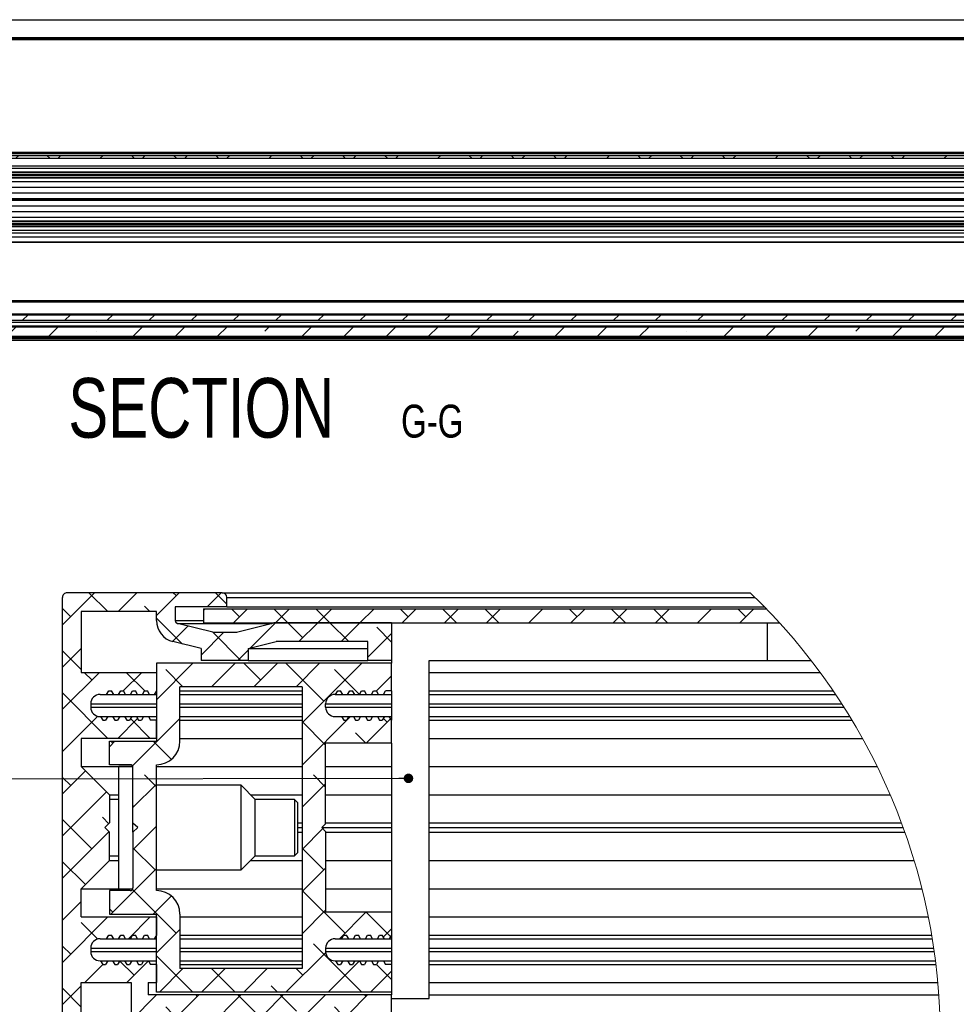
# Paper-space layout 'Section A (Wall mount)' of a CAD drawing. Header units: millimetres. Extents: x 7 to 291, y 7 to 204.
# Tile 4 of 5: x 122 to 222, y 99 to 204. Entities that reach past the tile are written whole.
import ezdxf

# ---------------------------------------------------------------- set-up
doc = ezdxf.new("R2010")
doc.units = ezdxf.units.MM
doc.layers.add('LAYER2', color=7, linetype='Continuous')
doc.layers.add('LOGO', color=7, linetype='Continuous')
doc.styles.add('SLDTEXTSTYLE1', font='TXT', dxfattribs={"width": 0.75})
doc.dimstyles.new('SLDDIMSTYLE0', dxfattribs={"dimtxt": 0.18, "dimasz": 1.016, "dimexe": 0, "dimexo": 0.0625, "dimgap": 0, "dimtad": 0, "dimtih": 1, "dimtoh": 1, "dimdec": 0, "dimrnd": 1e-09, "dimzin": 0, "dimdsep": 46, "dimtxsty": 'Standard', "dimblk1": 'DOT', "dimblk2": 'DOT', "dimsah": 1, "dimcen": 0.09, "dimadec": 0, "dimazin": 0, "dimtfac": 1.016, "dimtdec": 0, "dimtofl": 0, "dimtmove": 0, "dimatfit": 3, "dimldrblk": 'DOT', "dimfxl": 1, "dimfrac": 2, "dimtolj": 1, "dimtzin": 0, "dimarcsym": 0})

# ---------------------------------------------------------------- blocks, each defined once
blk = doc.blocks.new('SW_NOTE_0_25')
at = {"layer": 'LOGO', "color": 0, "attachment_point": 2, "style": 'SLDTEXTSTYLE1'}
for s, insert, char_height in [('SECTION', (17.36, 8.19), 6.35), ('G-G', (41.93, 5.35), 3.5)]:
    blk.add_mtext(s, dxfattribs=dict(at, insert=insert, char_height=char_height))
blk = doc.blocks.new('SW_HATCH_2')
at = {"color": 0, "linetype": 'Continuous', "lineweight": 18}
for p, q in [((-10, 7.96), (-6.58, 11.38)), ((-5.19, 9.38), (-7.19, 11.38)), ((-4.09, 9.38), (-2.09, 11.38)), ((0, 8.98), (2.4, 11.38)), ((2.1, 11.08), (1.79, 11.38)), ((5.39, 9.88), (6.89, 11.38)), ((7.5, 10.17), (6.28, 11.38)), ((-9.13, 8.83), (-10, 9.7)), ((-0.7, 9.38), (-1.27, 9.96)), ((5, 9.49), (5.19, 9.68)), ((8.83, 8.83), (7.98, 9.68)), ((8.18, 8.18), (9.68, 9.68)), ((13.97, 8.18), (12.47, 9.68)), ((12.67, 8.18), (14.17, 9.68)), ((18.46, 8.18), (16.96, 9.68)), ((17.16, 8.18), (18.66, 9.68)), ((21.65, 8.18), (23.15, 9.68)), ((26.79, 8.83), (25.94, 9.68)), ((26.14, 8.18), (27.64, 9.68)), ((31.93, 8.18), (30.43, 9.68)), ((30.63, 8.18), (32.13, 9.68)), ((36.42, 8.18), (34.92, 9.68)), ((35.12, 8.18), (36.62, 9.68)), ((39.61, 8.18), (41.11, 9.68)), ((44.75, 8.83), (43.9, 9.68)), ((44.1, 8.18), (45.6, 9.68)), ((49.89, 8.18), (48.39, 9.68)), ((48.59, 8.18), (50.09, 9.68)), ((54.38, 8.18), (52.88, 9.68)), ((53.08, 8.18), (54.58, 9.68)), ((57.57, 8.18), (59.07, 9.68)), ((62.71, 8.83), (61.86, 9.68)), ((62.06, 8.18), (63.56, 9.68)), ((2.75, 5.93), (0, 8.69)), ((1.7, 6.19), (3.35, 7.84)), ((9.98, 5.49), (12.67, 8.18)), ((15.57, 6.59), (13.97, 8.18)), ((15.16, 6.18), (17.16, 8.18)), ((20.46, 6.18), (18.46, 8.18)), ((19.65, 6.18), (21.65, 8.18)), ((25, 6.14), (23.43, 7.71)), ((4.75, 4.75), (7.18, 7.18)), ((8.99, 4.18), (5.99, 7.19)), ((22.5, 4.54), (25, 7.04)), ((-10, 3.47), (-8, 5.47)), ((8.67, 4.18), (9.75, 5.26)), ((-8, 3.21), (-10, 5.21)), ((0, 0), (3.88, 3.88)), ((2.81, 1.38), (0.98, 3.22)), ((5.87, 1.38), (8.37, 3.88)), ((11.08, 2.1), (9.29, 3.88)), ((10.36, 1.38), (12.86, 3.88)), ((17.81, -0.15), (13.78, 3.88)), ((14.85, 1.38), (17.35, 3.88)), ((15.5, -2.46), (21.84, 3.88)), ((21.6, 0.56), (18.94, 3.22)), ((-10, -1.02), (-6.1, 2.88)), ((-6.88, 2.1), (-7.67, 2.88)), ((-3.53, 0.96), (-1.61, 2.88)), ((-1.25, 0.96), (-3.18, 2.88)), ((23.4, 0.95), (25, 2.55)), ((-5.16, -4.12), (-10, 0.72)), ((-10, -5.51), (-6.25, -1.76)), ((-4.12, -4.12), (-2.01, -2.01)), ((-0.67, -4.12), (-2.77, -2.01)), ((-2.56, -7.05), (2.5, -1.99)), ((15.5, -6.95), (20.66, -1.79)), ((22.32, -4.62), (24.91, -2.03)), ((24.55, -2.39), (24.15, -1.99)), ((18, -4.82), (15.5, -2.32)), ((22.28, -4.62), (21.18, -3.52)), ((-5, -5), (-4.42, -4.42)), ((-4.64, -4.64), (-4.86, -4.42)), ((1.58, -6.36), (-0.37, -4.42)), ((-8, -5.77), (-8.01, -5.76)), ((-10, -10), (-7.56, -7.56)), ((-9.13, -9.13), (-10, -8.26)), ((0, -9.28), (-1.27, -8.01)), ((18, -9.31), (16.69, -8.01)), ((-2.5, -11.48), (0, -8.98)), ((15.5, -11.44), (18, -8.94)), ((-10, -14.49), (-5.31, -9.8)), ((-2.39, -11.37), (-2.5, -11.27)), ((15.57, -11.37), (15.5, -11.3)), ((-5.07, -13.19), (-5.76, -12.5)), ((-6.88, -15.86), (-10, -12.75)), ((-2.5, -15.97), (0, -13.47)), ((-10, -18.98), (-5.07, -14.05)), ((15.5, -15.93), (17.71, -13.72)), ((-0.15, -18.11), (-2.5, -15.76)), ((17.81, -18.11), (15.5, -15.8)), ((-7.56, -19.68), (-10, -17.24)), ((-4.86, -22.82), (0, -17.96)), ((15.5, -20.42), (18, -17.92)), ((2.1, -24.84), (-2.56, -20.19)), ((-0.37, -22.82), (1.58, -20.87)), ((20.06, -24.84), (15.5, -20.29)), ((-10, -23.47), (-8, -21.47)), ((-4.64, -22.6), (-5, -22.24)), ((15.5, -24.91), (18, -22.41)), ((19.46, -25.44), (22.28, -22.62)), ((24.91, -25.2), (22.32, -22.62)), ((-10, -27.96), (-5.16, -23.12)), ((-6.25, -25.47), (-8.01, -23.72)), ((-2.99, -25.44), (-0.67, -23.12)), ((0, -26.94), (2.5, -24.44)), ((24.15, -25.24), (25, -24.39)), ((21.84, -31.12), (16.69, -25.97)), ((-9.13, -27.09), (-10, -26.22)), ((3.88, -31.12), (0, -27.24)), ((13.78, -31.12), (18.01, -26.9)), ((-7.67, -30.12), (-5.72, -28.18)), ((-2.39, -29.33), (-3.92, -27.8)), ((-3.18, -30.12), (-0.86, -27.8)), ((18.27, -31.12), (21.6, -27.8)), ((25, -29.79), (23.43, -28.21)), ((0.31, -31.12), (2.81, -28.62)), ((4.8, -31.12), (7.3, -28.62)), ((8.37, -31.12), (5.87, -28.62)), ((9.29, -31.12), (11.79, -28.62)), ((15.57, -29.33), (14.85, -28.62)), ((22.76, -31.12), (25, -28.88)), ((-10, -32.45), (-8, -30.45)), ((-8, -32.71), (-10, -30.71)), ((-2.7, -34.13), (0.01, -31.42)), ((2.5, -33.42), (4.5, -31.42)), ((4.34, -31.58), (4.18, -31.42)), ((5.5, -34.91), (8.99, -31.42)), ((10.67, -33.42), (8.67, -31.42)), ((11.48, -33.42), (13.48, -31.42)), ((12.86, -31.12), (12.2, -30.46)), ((14.88, -33.14), (13.16, -31.42)), ((15.97, -33.42), (17.97, -31.42)), ((20.46, -33.42), (22.46, -31.42)), ((22.3, -31.58), (22.14, -31.42)), ((-0.9, -35.32), (-2.7, -33.52)), ((1.69, -33.42), (0.98, -32.7)), ((19.65, -33.42), (18.94, -32.7)), ((23.29, -35.09), (25, -33.37)), ((21.9, -35.66), (20.76, -34.53)), ((-10, -36.94), (-8, -34.94)), ((-8, -37.2), (-10, -35.2)), ((21.55, -36.82), (22.53, -35.84)), ((22.39, -36.16), (22.01, -35.78)), ((6.59, -38.31), (5.5, -37.23)), ((5.5, -39.4), (7.5, -37.4)), ((20, -38.37), (21.25, -37.12)), ((-10, -41.43), (-8, -39.43)), ((-8, -41.69), (-8.01, -41.68)), ((7.5, -43.72), (5.5, -41.72)), ((5.5, -43.89), (7.5, -41.89)), ((19.63, -42.37), (19.25, -41.99)), ((-10, -45.92), (-8, -43.92)), ((17.94, -44.92), (18.93, -43.93)), ((-9.13, -45.05), (-10, -44.18)), ((18.24, -45.48), (17.86, -45.1)), ((7.5, -48.21), (5.5, -46.21)), ((5.5, -48.38), (7.5, -46.38)), ((-10, -50.41), (-8, -48.41)), ((-8, -50.67), (-10, -48.67)), ((5.5, -52.87), (7.13, -51.24)), ((15.48, -51.69), (15.1, -51.31)), ((14.34, -53.01), (15.33, -52.03)), ((-10, -54.9), (-8, -52.9)), ((-8, -55.16), (-10, -53.16)), ((6.59, -56.27), (5.5, -55.19)), ((5.5, -57.36), (7.5, -55.36)), ((-10, -59.39), (-8, -57.39)), ((12.71, -57.91), (12.33, -57.53)), ((-8, -59.65), (-8.01, -59.64)), ((7.5, -61.68), (5.5, -59.68)), ((5.5, -61.85), (7.5, -59.85)), ((10.74, -61.11), (11.72, -60.12)), ((11.33, -61.01), (10.95, -60.63)), ((-10, -63.88), (-8, -61.88)), ((-9.13, -63.01), (-10, -62.14)), ((7.5, -66.17), (5.5, -64.17)), ((5.5, -66.34), (7.5, -64.34)), ((-10, -68.37), (-8, -66.37)), ((-8, -68.63), (-10, -66.63)), ((8.56, -67.23), (8.18, -66.85)), ((9.58, -68.25), (9.14, -67.81)), ((-10, -72.86), (-6.16, -69.02)), ((-6.88, -69.74), (-7.61, -69.02)), ((-3.67, -71.02), (-0.9, -68.25)), ((-1.12, -71.02), (-3.12, -69.02)), ((0.82, -71.02), (2.82, -69.02)), ((3.37, -71.02), (1.37, -69.02)), ((5.31, -71.02), (7.5, -68.83)), ((7.59, -68.74), (8.12, -68.21)), ((-8, -73.12), (-10, -71.12)), ((8.2, -71.36), (7.71, -70.87)), ((6.59, -74.23), (5.5, -73.15)), ((6.3, -74.52), (7.18, -73.64)), ((-10, -77.35), (-8, -75.35)), ((-5, -76.84), (-3.18, -75.02)), ((-1.69, -78.02), (1.31, -75.02)), ((2.8, -78.02), (5.8, -75.02)), ((7.29, -78.02), (10.29, -75.02)), ((11.78, -78.02), (14.78, -75.02)), ((16.27, -78.02), (19.27, -75.02)), ((20.76, -78.02), (23.76, -75.02)), ((25.26, -78.02), (28.26, -75.02)), ((29.75, -78.02), (32.75, -75.02)), ((34.24, -78.02), (37.24, -75.02)), ((38.73, -78.02), (41.73, -75.02)), ((43.22, -78.02), (46.22, -75.02)), ((47.71, -78.02), (50.71, -75.02)), ((52.2, -78.02), (55.2, -75.02)), ((56.69, -78.02), (59.69, -75.02)), ((61.18, -78.02), (64.18, -75.02)), ((65.67, -78.02), (68.67, -75.02)), ((-8, -77.61), (-8.01, -77.6)), ((-10, -81.84), (-7.18, -79.02)), ((-4.59, -81.02), (-6.59, -79.02)), ((-4.69, -81.02), (-2.69, -79.02)), ((-0.2, -81.02), (1.8, -79.02)), ((4.29, -81.02), (6.29, -79.02)), ((7.5, -79.64), (6.88, -79.02)), ((-9.13, -80.97), (-10, -80.1)), ((-0.1, -81.02), (-1.27, -79.85)), ((-5, -85.82), (-0.7, -81.52)), ((-0.15, -85.46), (3.79, -81.52)), ((3.28, -86.52), (8.28, -81.52)), ((12.2, -82.09), (12.77, -81.52)), ((12.26, -86.52), (17.26, -81.52)), ((16.76, -86.52), (21.76, -81.52)), ((21.25, -86.52), (26.25, -81.52)), ((29.04, -83.21), (30.74, -81.52)), ((30.23, -86.52), (35.23, -81.52)), ((39.21, -86.52), (44.21, -81.52)), ((45.88, -84.34), (48.7, -81.52)), ((48.19, -86.52), (53.19, -81.52)), ((57.17, -86.52), (62.17, -81.52)), ((34.72, -86.52), (39.14, -82.09)), ((57.1, -82.09), (57.1, -82.09)), ((11.08, -83.21), (11.08, -83.21)), ((52.68, -86.52), (55.98, -83.21)), ((-10, -86.33), (-8, -84.33)), ((-8, -86.59), (-10, -84.59)), ((7.77, -86.52), (9.96, -84.34)), ((27.92, -84.34), (27.92, -84.34)), ((25.74, -86.52), (26.79, -85.46)), ((44.75, -85.46), (44.75, -85.46)), ((-7.8, -88.62), (-6.2, -87.02)), ((-6.88, -87.71), (-7.57, -87.02)), ((-3.31, -88.62), (-1.71, -87.02)), ((-1.48, -88.62), (-3.08, -87.02)), ((1.18, -88.62), (2.78, -87.02)), ((3.01, -88.62), (1.41, -87.02)), ((5.67, -88.62), (7.27, -87.02))]:
    blk.add_line(p, q, dxfattribs=at)
blk = doc.blocks.new('_Dot')
at = {"color": 0, "linetype": 'ByBlock', "lineweight": -2}
blk.add_line((-0.5, 0), (-1, 0), dxfattribs=at)
at = {"color": 0, "linetype": 'ByBlock', "const_width": 0.5}
blk.add_lwpolyline([(-0.25, 0, 1), (0.25, 0, 1)], format="xyb", close=True, dxfattribs=at)

psp = doc.layouts.new('Section A (Wall mount)')

# ---------------------------------------------------------------- hatches: boundary and pattern name
at = {"linetype": 'Continuous', "lineweight": 18}
h = psp.add_hatch(dxfattribs=at)
h.set_pattern_fill('ANSI38', style=0)
h.paths.add_polyline_path([(269.45, 189.33), (25.45, 189.33), (25.45, 189.03), (269.45, 189.03)], flags=0)
h = psp.add_hatch(dxfattribs=at)
h.set_pattern_fill('ANSI31', style=0)
h.paths.add_polyline_path([(271.45, 172.39), (23.45, 172.39), (23.45, 171.79), (271.45, 171.79)], flags=0)
h = psp.add_hatch(dxfattribs=at)
h.set_pattern_fill('ANSI35', style=0)
h.paths.add_polyline_path([(271.35, 171.09), (23.55, 171.09), (23.45, 170.99), (23.45, 170.19), (23.55, 170.09), (271.35, 170.09), (271.45, 170.19), (271.45, 170.99)], flags=0)

# ---------------------------------------------------------------- linework, layer by layer
at = {"color": 7, "linetype": 'Continuous', "lineweight": 25}
for p, q in [((25.85, 189.67), (269.05, 189.67)), ((25.45, 189.33), (269.45, 189.33)), ((25.45, 189.03), (269.45, 189.03)), ((25.95, 189.57), (268.95, 189.57)), ((25.95, 189.37), (268.95, 189.37)), ((30.25, 187.97), (264.65, 187.97)), ((30.25, 187.59), (264.65, 187.59)), ((37.45, 188.23), (257.45, 188.23)), ((30.25, 187.51), (264.65, 187.51)), ((30.25, 187.04), (264.65, 187.04)), ((30.25, 186.96), (264.65, 186.96)), ((30.25, 186.57), (264.65, 186.57)), ((30.25, 185.97), (264.65, 185.97)), ((30.25, 185.37), (264.65, 185.37)), ((30.25, 184.77), (264.65, 184.77)), ((30.25, 184.67), (264.65, 184.67)), ((30.25, 184.57), (264.65, 184.57)), ((30.25, 183.97), (264.65, 183.97)), ((30.25, 183.37), (264.65, 183.37)), ((30.25, 182.77), (264.65, 182.77)), ((30.25, 182.39), (264.65, 182.39)), ((30.25, 182.31), (264.65, 182.31)), ((30.25, 181.84), (264.65, 181.84)), ((30.25, 181.76), (264.65, 181.76)), ((30.25, 181.37), (264.65, 181.37)), ((29.45, 180.67), (265.45, 180.67)), ((30.25, 181.11), (264.65, 181.11)), ((29.15, 180.09), (265.75, 180.09)), ((29.21, 180.13), (265.69, 180.13)), ((268.58, 173.85), (26.32, 173.85)), ((26.38, 173.77), (268.52, 173.77)), ((23.45, 172.39), (271.45, 172.39)), ((25.81, 172.49), (269.09, 172.49)), ((23.45, 171.79), (271.45, 171.79)), ((23.55, 171.09), (271.35, 171.09)), ((25.95, 171.59), (268.95, 171.59)), ((25.95, 171.19), (268.95, 171.19)), ((23.55, 170.09), (271.35, 170.09)), ((25.95, 169.99), (268.95, 169.99)), ((25.95, 169.87), (268.95, 169.87)), ((25.75, 169.67), (269.15, 169.67)), ((143.64, 142.8), (127.14, 142.8)), ((143.64, 142.8), (199.83, 142.8)), ((126.64, 43.8), (126.64, 142.3)), ((144.14, 141.3), (144.14, 142.3)), ((144.14, 142.3), (200.35, 142.3)), ((136.64, 140.8), (128.64, 140.8)), ((128.64, 140.8), (128.64, 134.3)), ((136.64, 139.83), (136.64, 140.8)), ((144.14, 141.3), (138.64, 141.3)), ((138.64, 141.3), (138.64, 139.83)), ((141.64, 141.1), (141.64, 139.6)), ((141.64, 141.1), (201.54, 141.1)), ((144.14, 141.3), (201.34, 141.3)), ((142.62, 138.6), (138.87, 139.54)), ((141.64, 139.6), (202.95, 139.6)), ((145.17, 138.6), (149.14, 139.6)), ((161.64, 139.6), (149.14, 139.6)), ((161.64, 139.6), (161.64, 135.6)), ((201.64, 135.6), (201.64, 139.6)), ((142.69, 138.6), (145.1, 138.6)), ((141.39, 136.85), (138.39, 137.6)), ((146.39, 136.85), (149.39, 137.6)), ((159.14, 137.6), (149.39, 137.6)), ((159.14, 135.6), (159.14, 137.6)), ((141.39, 136.85), (141.39, 135.6)), ((146.39, 136.85), (146.39, 135.6)), ((146.39, 136.85), (159.14, 136.85)), ((136.64, 135.3), (136.64, 126.99)), ((161.64, 135.3), (136.64, 135.3)), ((146.39, 135.6), (141.39, 135.6)), ((146.39, 135.6), (159.14, 135.6)), ((161.64, 135.6), (159.14, 135.6)), ((161.64, 135.6), (161.64, 135.3)), ((161.64, 132.37), (161.64, 135.3)), ((165.64, 135.6), (201.64, 135.6)), ((165.64, 99.6), (165.64, 135.6)), ((201.64, 135.6), (206.3, 135.6)), ((128.64, 134.3), (136.64, 134.3)), ((136.64, 134.3), (136.64, 132.37)), ((165.64, 134.3), (207.28, 134.3)), ((131.33, 131.97), (131.56, 132.37)), ((131.56, 132.37), (131.86, 132.37)), ((132.09, 131.97), (131.86, 132.37)), ((132.6, 131.97), (132.83, 132.37)), ((132.83, 132.37), (133.13, 132.37)), ((133.36, 131.97), (133.13, 132.37)), ((133.87, 131.97), (134.1, 132.37)), ((134.1, 132.37), (134.4, 132.37)), ((134.63, 131.97), (134.4, 132.37)), ((135.14, 131.97), (135.37, 132.37)), ((135.37, 132.37), (135.67, 132.37)), ((135.9, 131.97), (135.67, 132.37)), ((136.64, 132.37), (136.41, 131.97)), ((139.14, 126.99), (139.14, 132.8)), ((152.14, 132.8), (139.14, 132.8)), ((139.14, 132.37), (152.14, 132.37)), ((152.14, 132.8), (152.14, 102.8)), ((155.7, 131.97), (155.93, 132.37)), ((155.93, 132.37), (156.23, 132.37)), ((156.46, 131.97), (156.23, 132.37)), ((156.97, 131.97), (157.2, 132.37)), ((157.2, 132.37), (157.5, 132.37)), ((157.73, 131.97), (157.5, 132.37)), ((158.24, 131.97), (158.47, 132.37)), ((158.47, 132.37), (158.77, 132.37)), ((159, 131.97), (158.77, 132.37)), ((159.51, 131.97), (159.74, 132.37)), ((159.74, 132.37), (160.04, 132.37)), ((160.27, 131.97), (160.04, 132.37)), ((160.78, 131.97), (161.01, 132.37)), ((161.64, 132.37), (161.01, 132.37)), ((161.64, 132.37), (161.64, 129.22)), ((165.64, 132.37), (208.64, 132.37)), ((130.64, 131.97), (131.33, 131.97)), ((131.33, 131.97), (132.09, 131.97)), ((132.09, 131.97), (132.6, 131.97)), ((132.6, 131.97), (133.36, 131.97)), ((133.36, 131.97), (133.87, 131.97)), ((133.87, 131.97), (134.63, 131.97)), ((134.63, 131.97), (135.14, 131.97)), ((135.14, 131.97), (135.9, 131.97)), ((135.9, 131.97), (136.41, 131.97)), ((136.41, 131.97), (136.64, 131.97)), ((139.14, 131.97), (152.14, 131.97)), ((155.64, 131.97), (155.7, 131.97)), ((155.7, 131.97), (156.46, 131.97)), ((156.46, 131.97), (156.97, 131.97)), ((156.97, 131.97), (157.73, 131.97)), ((157.73, 131.97), (158.24, 131.97)), ((158.24, 131.97), (159, 131.97)), ((159, 131.97), (159.51, 131.97)), ((159.51, 131.97), (160.27, 131.97)), ((160.27, 131.97), (160.78, 131.97)), ((160.78, 131.97), (161.64, 131.97)), ((165.64, 131.97), (208.91, 131.97)), ((129.64, 130.97), (129.64, 130.62)), ((154.64, 130.62), (154.64, 130.97)), ((130.64, 129.62), (130.7, 129.62)), ((130.7, 129.62), (130.93, 129.22)), ((130.7, 129.62), (131.46, 129.62)), ((130.93, 129.22), (131.23, 129.22)), ((131.46, 129.62), (131.23, 129.22)), ((131.46, 129.62), (131.97, 129.62)), ((131.97, 129.62), (132.2, 129.22)), ((131.97, 129.62), (132.73, 129.62)), ((132.2, 129.22), (132.5, 129.22)), ((132.73, 129.62), (132.5, 129.22)), ((132.73, 129.62), (133.24, 129.62)), ((133.24, 129.62), (133.47, 129.22)), ((133.24, 129.62), (134, 129.62)), ((133.47, 129.22), (133.77, 129.22)), ((134, 129.62), (133.77, 129.22)), ((134, 129.62), (134.51, 129.62)), ((134.51, 129.62), (134.74, 129.22)), ((134.51, 129.62), (135.27, 129.62)), ((134.74, 129.22), (135.04, 129.22)), ((135.27, 129.62), (135.04, 129.22)), ((135.27, 129.62), (135.78, 129.62)), ((135.78, 129.62), (136.01, 129.22)), ((135.78, 129.62), (136.64, 129.62)), ((136.64, 129.22), (136.01, 129.22)), ((136.64, 127.3), (136.64, 129.22)), ((139.14, 129.62), (152.14, 129.62)), ((139.14, 129.22), (152.14, 129.22)), ((155.64, 129.62), (156.33, 129.62)), ((156.33, 129.62), (156.56, 129.22)), ((156.33, 129.62), (157.09, 129.62)), ((156.56, 129.22), (156.86, 129.22)), ((157.09, 129.62), (156.86, 129.22)), ((157.09, 129.62), (157.6, 129.62)), ((157.6, 129.62), (157.83, 129.22)), ((157.6, 129.62), (158.36, 129.62)), ((157.83, 129.22), (158.13, 129.22)), ((158.36, 129.62), (158.13, 129.22)), ((158.36, 129.62), (158.87, 129.62)), ((158.87, 129.62), (159.1, 129.22)), ((158.87, 129.62), (159.63, 129.62)), ((159.1, 129.22), (159.4, 129.22)), ((159.63, 129.62), (159.4, 129.22)), ((159.63, 129.62), (160.14, 129.62)), ((160.14, 129.62), (160.37, 129.22)), ((160.14, 129.62), (160.9, 129.62)), ((160.37, 129.22), (160.67, 129.22)), ((160.9, 129.62), (160.67, 129.22)), ((160.9, 129.62), (161.41, 129.62)), ((161.64, 129.22), (161.41, 129.62)), ((161.41, 129.62), (161.64, 129.62)), ((161.64, 126.8), (161.64, 129.22)), ((165.64, 129.62), (210.42, 129.62)), ((165.64, 129.22), (210.66, 129.22)), ((136.64, 127.3), (128.64, 127.3)), ((128.64, 127.3), (128.64, 124.3)), ((131.64, 124.49), (131.64, 126.99)), ((131.64, 126.99), (136.64, 126.99)), ((139.14, 127.3), (152.14, 127.3)), ((161.64, 126.8), (154.64, 126.8)), ((154.64, 118.2), (154.64, 126.8)), ((161.64, 126.8), (161.64, 108.8)), ((165.64, 127.3), (211.77, 127.3)), ((128.64, 124.3), (131.64, 121.3)), ((128.64, 124.3), (134.13, 124.3)), ((133.84, 124.49), (131.64, 124.49)), ((134.13, 124.3), (132.64, 124.3)), ((132.64, 111.3), (132.64, 124.3)), ((134.14, 118.29), (134.14, 124.19)), ((136.64, 111.1), (136.64, 124.49)), ((136.64, 124.3), (152.14, 124.3)), ((154.64, 124.3), (161.64, 124.3)), ((165.64, 124.3), (213.34, 124.3)), ((145.64, 122.3), (136.64, 122.3)), ((147.14, 120.8), (145.64, 122.3)), ((145.64, 113.3), (145.64, 122.3)), ((131.64, 121.3), (131.64, 118.3)), ((131.64, 121.3), (132.64, 121.3)), ((132.64, 120.8), (131.64, 120.8)), ((146.64, 121.3), (152.14, 121.3)), ((151.34, 120.8), (147.14, 120.8)), ((147.14, 114.8), (147.14, 120.8)), ((151.64, 120.47), (151.34, 120.8)), ((151.34, 120.8), (151.34, 114.8)), ((154.64, 121.3), (161.64, 121.3)), ((165.64, 121.3), (214.72, 121.3)), ((151.64, 120.47), (151.64, 115.12)), ((131.64, 118.3), (131.14, 117.8)), ((131.14, 117.8), (131.64, 117.3)), ((134.14, 117.3), (134.14, 118.3)), ((134.64, 117.8), (134.14, 118.29)), ((134.64, 117.8), (134.14, 117.3)), ((151.64, 118.3), (152.14, 118.3)), ((151.64, 117.8), (152.14, 117.8)), ((154.64, 118.2), (154.24, 117.8)), ((154.64, 117.4), (154.24, 117.8)), ((154.24, 117.8), (161.64, 117.8)), ((154.64, 118.3), (161.64, 118.3)), ((154.64, 117.4), (154.64, 108.8)), ((165.64, 118.3), (215.92, 118.3)), ((165.64, 117.8), (216.11, 117.8)), ((131.64, 114.3), (131.64, 117.3)), ((134.14, 117.3), (134.14, 111.4)), ((151.64, 117.3), (152.14, 117.3)), ((154.64, 117.3), (161.64, 117.3)), ((165.64, 117.3), (216.28, 117.3)), ((128.64, 111.3), (131.64, 114.3)), ((131.64, 114.8), (132.64, 114.8)), ((131.64, 114.3), (132.64, 114.3)), ((145.64, 113.3), (147.14, 114.8)), ((146.64, 114.3), (152.14, 114.3)), ((147.14, 114.8), (151.34, 114.8)), ((151.34, 114.8), (151.64, 115.12)), ((154.64, 114.3), (161.64, 114.3)), ((165.64, 114.3), (217.27, 114.3)), ((136.64, 113.3), (145.64, 113.3)), ((128.64, 108.3), (128.64, 111.3)), ((128.64, 111.3), (134.13, 111.3)), ((131.64, 111.1), (131.64, 108.6)), ((133.84, 111.1), (131.64, 111.1)), ((132.64, 111.3), (134.13, 111.3)), ((136.64, 111.3), (152.14, 111.3)), ((154.64, 111.3), (161.64, 111.3)), ((165.64, 111.3), (218.09, 111.3)), ((128.64, 108.3), (136.64, 108.3)), ((131.64, 108.6), (136.64, 108.6)), ((136.64, 100.3), (136.64, 108.6)), ((136.64, 108.3), (136.64, 106.37)), ((139.14, 108.6), (139.14, 102.8)), ((139.14, 108.3), (152.14, 108.3)), ((161.64, 108.8), (154.64, 108.8)), ((161.64, 108.8), (161.64, 106.37)), ((165.64, 108.3), (218.77, 108.3)), ((130.64, 105.97), (131.33, 105.97)), ((131.33, 105.97), (131.56, 106.37)), ((131.33, 105.97), (132.09, 105.97)), ((131.56, 106.37), (131.86, 106.37)), ((132.09, 105.97), (131.86, 106.37)), ((132.09, 105.97), (132.6, 105.97)), ((132.6, 105.97), (132.83, 106.37)), ((132.6, 105.97), (133.36, 105.97)), ((132.83, 106.37), (133.13, 106.37)), ((133.36, 105.97), (133.13, 106.37)), ((133.36, 105.97), (133.87, 105.97)), ((133.87, 105.97), (134.1, 106.37)), ((133.87, 105.97), (134.63, 105.97)), ((134.1, 106.37), (134.4, 106.37)), ((134.63, 105.97), (134.4, 106.37)), ((134.63, 105.97), (135.14, 105.97)), ((135.14, 105.97), (135.37, 106.37)), ((135.14, 105.97), (135.9, 105.97)), ((135.37, 106.37), (135.67, 106.37)), ((135.9, 105.97), (135.67, 106.37)), ((135.9, 105.97), (136.41, 105.97)), ((136.64, 106.37), (136.41, 105.97)), ((136.41, 105.97), (136.64, 105.97)), ((139.14, 106.37), (152.14, 106.37)), ((139.14, 105.97), (152.14, 105.97)), ((155.64, 105.97), (156.33, 105.97)), ((156.33, 105.97), (156.56, 106.37)), ((156.33, 105.97), (157.09, 105.97)), ((156.56, 106.37), (156.86, 106.37)), ((157.09, 105.97), (156.86, 106.37)), ((157.09, 105.97), (157.6, 105.97)), ((157.6, 105.97), (157.83, 106.37)), ((157.6, 105.97), (158.36, 105.97)), ((157.83, 106.37), (158.13, 106.37)), ((158.36, 105.97), (158.13, 106.37)), ((158.36, 105.97), (158.87, 105.97)), ((158.87, 105.97), (159.1, 106.37)), ((158.87, 105.97), (159.63, 105.97)), ((159.1, 106.37), (159.4, 106.37)), ((159.63, 105.97), (159.4, 106.37)), ((159.63, 105.97), (160.14, 105.97)), ((160.14, 105.97), (160.37, 106.37)), ((160.14, 105.97), (160.9, 105.97)), ((160.37, 106.37), (160.67, 106.37)), ((160.9, 105.97), (160.67, 106.37)), ((160.9, 105.97), (161.41, 105.97)), ((161.64, 106.37), (161.41, 105.97)), ((161.41, 105.97), (161.64, 105.97)), ((161.64, 106.37), (161.64, 103.22)), ((165.64, 106.37), (219.13, 106.37)), ((165.64, 105.97), (219.19, 105.97)), ((129.64, 104.97), (129.64, 104.62)), ((154.64, 104.97), (154.64, 104.62)), ((130.64, 103.62), (130.7, 103.62)), ((130.7, 103.62), (130.93, 103.22)), ((130.7, 103.62), (131.46, 103.62)), ((130.93, 103.22), (131.23, 103.22)), ((131.46, 103.62), (131.23, 103.22)), ((131.46, 103.62), (131.97, 103.62)), ((131.97, 103.62), (132.2, 103.22)), ((131.97, 103.62), (132.73, 103.62)), ((132.2, 103.22), (132.5, 103.22)), ((132.73, 103.62), (132.5, 103.22)), ((132.73, 103.62), (133.24, 103.62)), ((133.24, 103.62), (133.47, 103.22)), ((133.24, 103.62), (134, 103.62)), ((133.47, 103.22), (133.77, 103.22)), ((134, 103.62), (133.77, 103.22)), ((134, 103.62), (134.51, 103.62)), ((134.51, 103.62), (134.74, 103.22)), ((134.51, 103.62), (135.27, 103.62)), ((134.74, 103.22), (135.04, 103.22)), ((135.27, 103.62), (135.04, 103.22)), ((135.27, 103.62), (135.78, 103.62)), ((135.78, 103.62), (136.01, 103.22)), ((135.78, 103.62), (136.64, 103.62)), ((136.64, 103.22), (136.01, 103.22)), ((136.64, 103.22), (136.64, 101.3)), ((139.14, 103.62), (152.14, 103.62)), ((139.14, 103.22), (152.14, 103.22)), ((152.14, 102.8), (139.14, 102.8)), ((155.64, 103.62), (155.7, 103.62)), ((155.7, 103.62), (155.93, 103.22)), ((155.7, 103.62), (156.46, 103.62)), ((155.93, 103.22), (156.23, 103.22)), ((156.46, 103.62), (156.23, 103.22)), ((156.46, 103.62), (156.97, 103.62)), ((156.97, 103.62), (157.2, 103.22)), ((156.97, 103.62), (157.73, 103.62)), ((157.2, 103.22), (157.5, 103.22)), ((157.73, 103.62), (157.5, 103.22)), ((157.73, 103.62), (158.24, 103.62)), ((158.24, 103.62), (158.47, 103.22)), ((158.24, 103.62), (159, 103.62)), ((158.47, 103.22), (158.77, 103.22)), ((159, 103.62), (158.77, 103.22)), ((159, 103.62), (159.51, 103.62)), ((159.51, 103.62), (159.74, 103.22)), ((159.51, 103.62), (160.27, 103.62)), ((159.74, 103.22), (160.04, 103.22)), ((160.27, 103.62), (160.04, 103.22)), ((160.27, 103.62), (160.78, 103.62)), ((160.78, 103.62), (161.01, 103.22)), ((160.78, 103.62), (161.64, 103.62)), ((161.64, 103.22), (161.01, 103.22)), ((161.64, 103.22), (161.64, 100.3)), ((165.64, 103.62), (219.53, 103.62)), ((165.64, 103.22), (219.58, 103.22)), ((128.64, 101.3), (133.94, 101.3)), ((128.64, 62.4), (128.64, 101.3)), ((133.94, 101.3), (133.94, 95.5)), ((135.74, 101.3), (136.64, 101.3)), ((135.74, 101.3), (135.74, 100)), ((165.64, 101.3), (219.79, 101.3)), ((161.64, 100), (135.74, 100)), ((161.64, 100.3), (136.64, 100.3)), ((161.64, 100.3), (161.64, 100)), ((161.64, 97.8), (161.64, 100)), ((161.64, 99.6), (165.64, 99.6)), ((165.64, 100), (219.89, 100))]:
    psp.add_line(p, q, dxfattribs=at)
at = {"color": 8, "linetype": 'Continuous', "lineweight": 25}
for p, q in [((30.25, 187.31), (264.65, 187.31)), ((30.25, 187.24), (264.65, 187.24)), ((30.25, 182.11), (264.65, 182.11)), ((30.25, 182.04), (264.65, 182.04)), ((138.64, 139.83), (141.64, 139.83)), ((138.87, 139.54), (148.92, 139.54)), ((142.62, 138.6), (145.17, 138.6)), ((129.64, 130.97), (136.64, 130.97)), ((129.64, 130.62), (136.64, 130.62)), ((139.14, 130.97), (152.14, 130.97)), ((139.14, 130.62), (152.14, 130.62)), ((154.64, 130.97), (161.64, 130.97)), ((154.64, 130.62), (161.64, 130.62)), ((165.64, 130.97), (209.57, 130.97)), ((165.64, 130.62), (209.8, 130.62)), ((129.64, 104.97), (136.64, 104.97)), ((139.14, 104.97), (152.14, 104.97)), ((154.64, 104.97), (161.64, 104.97)), ((165.64, 104.97), (219.35, 104.97)), ((129.64, 104.62), (136.64, 104.62)), ((139.14, 104.62), (152.14, 104.62)), ((154.64, 104.62), (161.64, 104.62)), ((165.64, 104.62), (219.4, 104.62))]:
    psp.add_line(p, q, dxfattribs=at)
at = {"color": 7, "linetype": 'Continuous', "lineweight": 25}
for centre, radius, start, end in [((127.14, 142.3), 0.5, 89.9981, 179.9993), ((143.64, 142.3), 0.5, 0.0007, 89.9951), ((138.94, 139.83), 2.3, 179.9992, 256.0019), ((138.94, 139.83), 0.3, 180.0016, 255.9904), ((142.69, 138.89), 0.3, 255.9923, 270.0011), ((145.1, 138.89), 0.3, 269.9989, 284.0077), ((130.64, 130.97), 1, 90.0012, 179.9995), ((155.64, 130.97), 1, 90.0012, 179.9995), ((130.64, 130.62), 1, 180.0005, 269.9988), ((155.64, 130.62), 1, 180.0005, 269.9988), ((136.64, 126.99), 2.5, 270.0005, 359.9995), ((133.84, 124.19), 0.3, 359.9959, 90.0027), ((133.84, 111.4), 0.3, 269.9985, 0.0032), ((136.64, 108.6), 2.5, 0.0004, 89.9995), ((130.64, 104.97), 1, 90.0012, 179.9996), ((155.64, 104.97), 1, 90.0012, 179.9996), ((130.64, 104.62), 1, 180.0004, 269.9988), ((155.64, 104.62), 1, 180.0004, 269.9988)]:
    psp.add_arc(centre, radius, start, end, dxfattribs=at)
at = {"color": 7, "linetype": 'Continuous', "lineweight": 18}
psp.add_arc((154.26, 95.34), 65.79, 0.0001, 46.1638, dxfattribs=at)
at = {"layer": 'LAYER2', "lineweight": 70}
psp.add_line((8.57, 201.78), (288.57, 201.78), dxfattribs=at)
at = {"layer": 'LOGO'}
psp.add_line((6.57, 203.78), (290.57, 203.78), dxfattribs=at)

# ---------------------------------------------------------------- block references
at = {"color": 7, "linetype": 'Continuous', "lineweight": 18}
psp.add_blockref('SW_HATCH_2', (136.64, 131.41), dxfattribs=at)
at = {"layer": 'LOGO'}
psp.add_blockref('SW_NOTE_0_25', (124.05, 157.46), dxfattribs=at)

# ---------------------------------------------------------------- leaders
psp.add_leader([(163.45, 123.04), (114.79, 122.93)], dimstyle='SLDDIMSTYLE0', dxfattribs=at)

doc.saveas('drawing.dxf')
